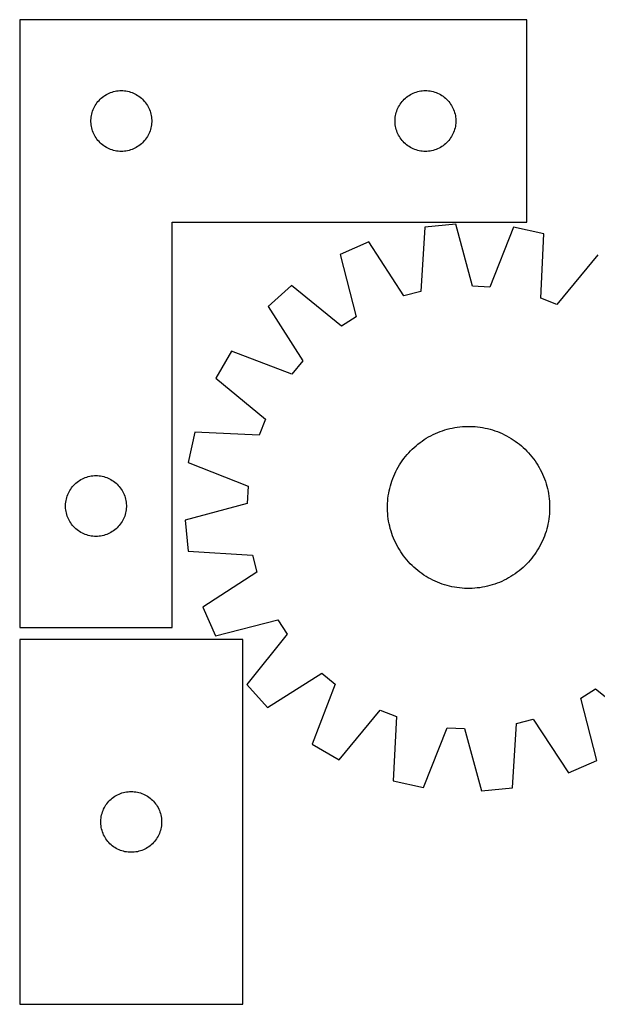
# Model space of a CAD drawing. Header units: millimetres. Extents: x 7 to 1493, y 7 to 500.
# Tile 1 of 4: x 7 to 291, y 7 to 492. Entities that reach past the tile are written whole.
import ezdxf

# ---------------------------------------------------------------- set-up
doc = ezdxf.new("R2010")
doc.units = ezdxf.units.MM
doc.layers.add('CUT', color=7, linetype='CONTINUOUS', true_color=0x000000)

msp = doc.modelspace()

# ---------------------------------------------------------------- linework, layer by layer
at = {"layer": 'CUT'}
for p, q in [((6.645436, 492.479059), (6.645436, 192.479059)), ((256.645436, 492.479059), (6.645436, 492.479059)), ((256.645436, 392.479059), (256.645436, 492.479059)), ((51.354154, 456.514811), (52.083713, 456.76859)), ((52.083713, 456.76859), (52.825369, 456.984475)), ((52.825369, 456.984475), (53.577155, 457.161894)), ((53.577155, 457.161894), (54.337077, 457.300377)), ((54.337077, 457.300377), (55.103121, 457.399557)), ((55.103121, 457.399557), (55.873254, 457.45917)), ((55.873254, 457.45917), (56.645436, 457.479059)), ((56.645436, 457.479059), (57.417617, 457.45917)), ((57.417617, 457.45917), (58.18775, 457.399557)), ((58.18775, 457.399557), (58.953794, 457.300377)), ((58.953794, 457.300377), (59.713716, 457.161894)), ((59.713716, 457.161894), (60.465502, 456.984475)), ((60.465502, 456.984475), (61.207158, 456.76859)), ((61.207158, 456.76859), (61.936717, 456.514811)), ((201.354154, 456.514811), (202.083713, 456.76859)), ((202.083713, 456.76859), (202.825369, 456.984475)), ((202.825369, 456.984475), (203.577155, 457.161894)), ((203.577155, 457.161894), (204.337077, 457.300377)), ((204.337077, 457.300377), (205.103121, 457.399557)), ((205.103121, 457.399557), (205.873254, 457.45917)), ((205.873254, 457.45917), (206.645436, 457.479059)), ((206.645436, 457.479059), (207.417617, 457.45917)), ((207.417617, 457.45917), (208.18775, 457.399557)), ((208.18775, 457.399557), (208.953794, 457.300377)), ((208.953794, 457.300377), (209.713716, 457.161894)), ((209.713716, 457.161894), (210.465502, 456.984475)), ((210.465502, 456.984475), (211.207158, 456.76859)), ((211.207158, 456.76859), (211.936717, 456.514811)), ((44.647847, 451.482273), (45.127229, 452.087957)), ((45.127229, 452.087957), (45.637155, 452.668159)), ((45.637155, 452.668159), (46.176273, 453.221342)), ((46.176273, 453.221342), (46.743154, 453.746038)), ((46.743154, 453.746038), (47.336293, 454.240856)), ((47.336293, 454.240856), (47.954119, 454.704484)), ((47.954119, 454.704484), (48.594993, 455.135692)), ((48.594993, 455.135692), (49.257214, 455.533337)), ((49.257214, 455.533337), (49.939029, 455.896365)), ((49.939029, 455.896365), (50.638627, 456.223812)), ((50.638627, 456.223812), (51.354154, 456.514811)), ((61.936717, 456.514811), (62.652244, 456.223812)), ((62.652244, 456.223812), (63.351842, 455.896365)), ((63.351842, 455.896365), (64.033657, 455.533337)), ((64.033657, 455.533337), (64.695878, 455.135692)), ((64.695878, 455.135692), (65.336752, 454.704484)), ((65.336752, 454.704484), (65.954578, 454.240856)), ((65.954578, 454.240856), (66.547717, 453.746038)), ((66.547717, 453.746038), (67.114598, 453.221342)), ((67.114598, 453.221342), (67.653716, 452.668159)), ((67.653716, 452.668159), (68.163642, 452.087957)), ((68.163642, 452.087957), (68.643024, 451.482273)), ((194.647847, 451.482273), (195.127229, 452.087957)), ((195.127229, 452.087957), (195.637155, 452.668159)), ((195.637155, 452.668159), (196.176273, 453.221342)), ((196.176273, 453.221342), (196.743154, 453.746038)), ((196.743154, 453.746038), (197.336293, 454.240856)), ((197.336293, 454.240856), (197.954119, 454.704484)), ((197.954119, 454.704484), (198.594993, 455.135692)), ((198.594993, 455.135692), (199.257214, 455.533337)), ((199.257214, 455.533337), (199.939029, 455.896365)), ((199.939029, 455.896365), (200.638627, 456.223812)), ((200.638627, 456.223812), (201.354154, 456.514811)), ((211.936717, 456.514811), (212.652244, 456.223812)), ((212.652244, 456.223812), (213.351842, 455.896365)), ((213.351842, 455.896365), (214.033657, 455.533337)), ((214.033657, 455.533337), (214.695878, 455.135692)), ((214.695878, 455.135692), (215.336752, 454.704484)), ((215.336752, 454.704484), (215.954578, 454.240856)), ((215.954578, 454.240856), (216.547717, 453.746038)), ((216.547717, 453.746038), (217.114598, 453.221342)), ((217.114598, 453.221342), (217.653716, 452.668159)), ((217.653716, 452.668159), (218.163642, 452.087957)), ((218.163642, 452.087957), (218.643024, 451.482273)), ((42.243187, 446.671343), (42.478097, 447.407195)), ((42.478097, 447.407195), (42.750576, 448.129977)), ((42.750576, 448.129977), (43.059902, 448.837775)), ((43.059902, 448.837775), (43.405254, 449.52871)), ((43.405254, 449.52871), (43.785716, 450.200951)), ((43.785716, 450.200951), (44.20028, 450.852715)), ((44.20028, 450.852715), (44.647847, 451.482273)), ((68.643024, 451.482273), (69.090591, 450.852715)), ((69.090591, 450.852715), (69.505155, 450.200951)), ((69.505155, 450.200951), (69.885617, 449.52871)), ((69.885617, 449.52871), (70.230969, 448.837775)), ((70.230969, 448.837775), (70.540295, 448.129977)), ((70.540295, 448.129977), (70.812774, 447.407195)), ((70.812774, 447.407195), (71.047684, 446.671343)), ((192.243187, 446.671343), (192.478097, 447.407195)), ((192.478097, 447.407195), (192.750576, 448.129977)), ((192.750576, 448.129977), (193.059902, 448.837775)), ((193.059902, 448.837775), (193.405254, 449.52871)), ((193.405254, 449.52871), (193.785716, 450.200951)), ((193.785716, 450.200951), (194.20028, 450.852715)), ((194.20028, 450.852715), (194.647847, 451.482273)), ((218.643024, 451.482273), (219.090591, 450.852715)), ((219.090591, 450.852715), (219.505155, 450.200951)), ((219.505155, 450.200951), (219.885617, 449.52871)), ((219.885617, 449.52871), (220.230969, 448.837775)), ((220.230969, 448.837775), (220.540295, 448.129977)), ((220.540295, 448.129977), (220.812774, 447.407195)), ((220.812774, 447.407195), (221.047684, 446.671343)), ((41.650408, 442.865278), (41.690173, 443.636691)), ((41.650408, 442.09284), (41.650408, 442.865278)), ((41.690173, 443.636691), (41.769595, 444.405034)), ((41.769595, 444.405034), (41.888466, 445.16827)), ((41.888466, 445.16827), (42.04647, 445.924375)), ((42.04647, 445.924375), (42.243187, 446.671343)), ((71.047684, 446.671343), (71.244401, 445.924375)), ((71.244401, 445.924375), (71.402405, 445.16827)), ((71.402405, 445.16827), (71.521276, 444.405034)), ((71.521276, 444.405034), (71.600698, 443.636691)), ((71.600698, 443.636691), (71.640463, 442.865278)), ((71.640463, 442.865278), (71.640463, 442.09284)), ((191.650408, 442.865278), (191.690173, 443.636691)), ((191.650408, 442.09284), (191.650408, 442.865278)), ((191.690173, 443.636691), (191.769595, 444.405034)), ((191.769595, 444.405034), (191.888466, 445.16827)), ((191.888466, 445.16827), (192.04647, 445.924375)), ((192.04647, 445.924375), (192.243187, 446.671343)), ((221.047684, 446.671343), (221.244401, 445.924375)), ((221.244401, 445.924375), (221.402405, 445.16827)), ((221.402405, 445.16827), (221.521276, 444.405034)), ((221.521276, 444.405034), (221.600698, 443.636691)), ((221.600698, 443.636691), (221.640463, 442.865278)), ((221.640463, 442.865278), (221.640463, 442.09284)), ((41.690173, 441.321427), (41.650408, 442.09284)), ((41.769595, 440.553084), (41.690173, 441.321427)), ((41.888466, 439.789847), (41.769595, 440.553084)), ((42.04647, 439.033743), (41.888466, 439.789847)), ((42.243187, 438.286774), (42.04647, 439.033743)), ((42.478097, 437.550923), (42.243187, 438.286774)), ((42.750576, 436.82814), (42.478097, 437.550923)), ((70.812774, 437.550923), (70.540295, 436.82814)), ((71.047684, 438.286774), (70.812774, 437.550923)), ((71.244401, 439.033743), (71.047684, 438.286774)), ((71.402405, 439.789847), (71.244401, 439.033743)), ((71.521276, 440.553084), (71.402405, 439.789847)), ((71.600698, 441.321427), (71.521276, 440.553084)), ((71.640463, 442.09284), (71.600698, 441.321427)), ((191.690173, 441.321427), (191.650408, 442.09284)), ((191.769595, 440.553084), (191.690173, 441.321427)), ((191.888466, 439.789847), (191.769595, 440.553084)), ((192.04647, 439.033743), (191.888466, 439.789847)), ((192.243187, 438.286774), (192.04647, 439.033743)), ((192.478097, 437.550923), (192.243187, 438.286774)), ((192.750576, 436.82814), (192.478097, 437.550923)), ((220.812774, 437.550923), (220.540295, 436.82814)), ((221.047684, 438.286774), (220.812774, 437.550923)), ((221.244401, 439.033743), (221.047684, 438.286774)), ((221.402405, 439.789847), (221.244401, 439.033743)), ((221.521276, 440.553084), (221.402405, 439.789847)), ((221.600698, 441.321427), (221.521276, 440.553084)), ((221.640463, 442.09284), (221.600698, 441.321427)), ((43.059902, 436.120343), (42.750576, 436.82814)), ((43.405254, 435.429408), (43.059902, 436.120343)), ((43.785716, 434.757167), (43.405254, 435.429408)), ((44.20028, 434.105403), (43.785716, 434.757167)), ((44.647847, 433.475845), (44.20028, 434.105403)), ((45.127229, 432.870161), (44.647847, 433.475845)), ((45.637155, 432.289959), (45.127229, 432.870161)), ((68.163642, 432.870161), (67.653716, 432.289959)), ((68.643024, 433.475845), (68.163642, 432.870161)), ((69.090591, 434.105403), (68.643024, 433.475845)), ((69.505155, 434.757167), (69.090591, 434.105403)), ((69.885617, 435.429408), (69.505155, 434.757167)), ((70.230969, 436.120343), (69.885617, 435.429408)), ((70.540295, 436.82814), (70.230969, 436.120343)), ((193.059902, 436.120343), (192.750576, 436.82814)), ((193.405254, 435.429408), (193.059902, 436.120343)), ((193.785716, 434.757167), (193.405254, 435.429408)), ((194.20028, 434.105403), (193.785716, 434.757167)), ((194.647847, 433.475845), (194.20028, 434.105403)), ((195.127229, 432.870161), (194.647847, 433.475845)), ((195.637155, 432.289959), (195.127229, 432.870161)), ((218.163642, 432.870161), (217.653716, 432.289959)), ((218.643024, 433.475845), (218.163642, 432.870161)), ((219.090591, 434.105403), (218.643024, 433.475845)), ((219.505155, 434.757167), (219.090591, 434.105403)), ((219.885617, 435.429408), (219.505155, 434.757167)), ((220.230969, 436.120343), (219.885617, 435.429408)), ((220.540295, 436.82814), (220.230969, 436.120343)), ((46.176273, 431.736776), (45.637155, 432.289959)), ((46.743154, 431.21208), (46.176273, 431.736776)), ((47.336293, 430.717262), (46.743154, 431.21208)), ((47.954119, 430.253634), (47.336293, 430.717262)), ((48.594993, 429.822425), (47.954119, 430.253634)), ((49.257214, 429.42478), (48.594993, 429.822425)), ((49.939029, 429.061753), (49.257214, 429.42478)), ((50.638627, 428.734305), (49.939029, 429.061753)), ((51.354154, 428.443307), (50.638627, 428.734305)), ((52.083713, 428.189528), (51.354154, 428.443307)), ((52.825369, 427.973643), (52.083713, 428.189528)), ((53.577155, 427.796224), (52.825369, 427.973643)), ((54.337077, 427.65774), (53.577155, 427.796224)), ((55.103121, 427.558561), (54.337077, 427.65774)), ((58.953794, 427.65774), (58.18775, 427.558561)), ((59.713716, 427.796224), (58.953794, 427.65774)), ((60.465502, 427.973643), (59.713716, 427.796224)), ((61.207158, 428.189528), (60.465502, 427.973643)), ((61.936717, 428.443307), (61.207158, 428.189528)), ((62.652244, 428.734305), (61.936717, 428.443307)), ((63.351842, 429.061753), (62.652244, 428.734305)), ((64.033657, 429.42478), (63.351842, 429.061753)), ((64.695878, 429.822425), (64.033657, 429.42478)), ((65.336752, 430.253634), (64.695878, 429.822425)), ((65.954578, 430.717262), (65.336752, 430.253634)), ((66.547717, 431.21208), (65.954578, 430.717262)), ((67.114598, 431.736776), (66.547717, 431.21208)), ((67.653716, 432.289959), (67.114598, 431.736776)), ((196.176273, 431.736776), (195.637155, 432.289959)), ((196.743154, 431.21208), (196.176273, 431.736776)), ((197.336293, 430.717262), (196.743154, 431.21208)), ((197.954119, 430.253634), (197.336293, 430.717262)), ((198.594993, 429.822425), (197.954119, 430.253634)), ((199.257214, 429.42478), (198.594993, 429.822425)), ((199.939029, 429.061753), (199.257214, 429.42478)), ((200.638627, 428.734305), (199.939029, 429.061753)), ((201.354154, 428.443307), (200.638627, 428.734305)), ((202.083713, 428.189528), (201.354154, 428.443307)), ((202.825369, 427.973643), (202.083713, 428.189528)), ((203.577155, 427.796224), (202.825369, 427.973643)), ((204.337077, 427.65774), (203.577155, 427.796224)), ((205.103121, 427.558561), (204.337077, 427.65774)), ((208.953794, 427.65774), (208.18775, 427.558561)), ((209.713716, 427.796224), (208.953794, 427.65774)), ((210.465502, 427.973643), (209.713716, 427.796224)), ((211.207158, 428.189528), (210.465502, 427.973643)), ((211.936717, 428.443307), (211.207158, 428.189528)), ((212.652244, 428.734305), (211.936717, 428.443307)), ((213.351842, 429.061753), (212.652244, 428.734305)), ((214.033657, 429.42478), (213.351842, 429.061753)), ((214.695878, 429.822425), (214.033657, 429.42478)), ((215.336752, 430.253634), (214.695878, 429.822425)), ((215.954578, 430.717262), (215.336752, 430.253634)), ((216.547717, 431.21208), (215.954578, 430.717262)), ((217.114598, 431.736776), (216.547717, 431.21208)), ((217.653716, 432.289959), (217.114598, 431.736776)), ((55.873254, 427.498948), (55.103121, 427.558561)), ((56.645436, 427.479059), (55.873254, 427.498948)), ((57.417617, 427.498948), (56.645436, 427.479059)), ((58.18775, 427.558561), (57.417617, 427.498948)), ((205.873254, 427.498948), (205.103121, 427.558561)), ((206.645436, 427.479059), (205.873254, 427.498948)), ((207.417617, 427.498948), (206.645436, 427.479059)), ((208.18775, 427.558561), (207.417617, 427.498948)), ((81.645436, 192.479059), (81.645436, 392.479059)), ((81.645436, 392.479059), (256.645436, 392.479059)), ((206.296276, 390.109909), (204.313942, 358.407463)), ((221.605232, 391.648229), (206.296276, 390.109909)), ((229.855484, 360.974004), (221.605232, 391.648229)), ((250.097843, 390.024367), (238.415937, 360.486123)), ((265.132892, 386.756668), (250.097843, 390.024367)), ((263.500491, 355.034279), (265.132892, 386.756668)), ((178.696392, 382.849593), (164.612077, 376.655837)), ((196.021705, 356.22614), (178.696392, 382.849593)), ((164.612077, 376.655837), (172.52336, 345.892444)), ((291.729174, 376.407582), (271.491202, 351.924951)), ((140.606588, 361.222033), (129.125584, 350.979127)), ((165.311039, 341.25544), (140.606588, 361.222033)), ((238.415937, 360.486123), (229.855484, 360.974004)), ((204.313942, 358.407463), (196.021705, 356.22614)), ((271.491202, 351.924951), (263.500491, 355.034279)), ((129.125584, 350.979127), (146.156073, 324.166123)), ((172.52336, 345.892444), (165.311039, 341.25544)), ((111.064315, 328.882603), (103.310464, 315.593196)), ((140.729661, 317.52734), (111.064315, 328.882603)), ((146.156073, 324.166123), (140.729661, 317.52734)), ((103.310464, 315.593196), (127.793095, 295.355224)), ((127.793095, 295.355224), (124.683767, 287.364513)), ((222.368312, 291.402912), (223.615294, 291.557969)), ((223.615294, 291.557969), (224.866532, 291.67378)), ((224.866532, 291.67378), (226.120789, 291.750233)), ((226.120789, 291.750233), (227.376829, 291.78725)), ((227.376829, 291.78725), (228.633412, 291.784796)), ((228.633412, 291.784796), (229.889298, 291.742873)), ((229.889298, 291.742873), (231.143247, 291.661522)), ((231.143247, 291.661522), (232.394023, 291.540824)), ((92.961378, 288.996914), (89.693679, 273.961865)), ((124.683767, 287.364513), (92.961378, 288.996914)), ((208.176559, 286.574933), (209.278893, 287.178146)), ((209.278893, 287.178146), (210.399631, 287.746436)), ((210.399631, 287.746436), (211.537666, 288.279242)), ((211.537666, 288.279242), (212.691876, 288.776039)), ((212.691876, 288.776039), (213.861121, 289.236337)), ((213.861121, 289.236337), (215.044247, 289.65968)), ((215.044247, 289.65968), (216.240086, 290.045652)), ((216.240086, 290.045652), (217.44746, 290.39387)), ((217.44746, 290.39387), (218.665175, 290.703993)), ((218.665175, 290.703993), (219.892031, 290.975713)), ((219.892031, 290.975713), (221.126816, 291.208763)), ((221.126816, 291.208763), (222.368312, 291.402912)), ((232.394023, 291.540824), (233.640389, 291.380898)), ((233.640389, 291.380898), (234.881118, 291.181901)), ((234.881118, 291.181901), (236.114984, 290.94403)), ((236.114984, 290.94403), (237.340769, 290.66752)), ((237.340769, 290.66752), (238.557263, 290.352644)), ((238.557263, 290.352644), (239.763268, 289.999712)), ((239.763268, 289.999712), (240.957591, 289.609072)), ((240.957591, 289.609072), (242.139054, 289.181111)), ((242.139054, 289.181111), (243.306492, 288.71625)), ((243.306492, 288.71625), (244.458752, 288.214949)), ((244.458752, 288.214949), (245.594698, 287.677701)), ((245.594698, 287.677701), (246.713207, 287.105038)), ((246.713207, 287.105038), (247.813177, 286.497524)), ((201.064342, 281.428796), (202.008541, 282.257948)), ((202.008541, 282.257948), (202.978319, 283.057034)), ((202.978319, 283.057034), (203.972719, 283.825263)), ((203.972719, 283.825263), (204.990758, 284.561879)), ((204.990758, 284.561879), (206.031433, 285.266153)), ((206.031433, 285.266153), (207.093716, 285.937392)), ((207.093716, 285.937392), (208.176559, 286.574933)), ((247.813177, 286.497524), (248.893522, 285.855759)), ((248.893522, 285.855759), (249.953175, 285.180376)), ((249.953175, 285.180376), (250.991091, 284.472042)), ((250.991091, 284.472042), (252.006245, 283.731456)), ((252.006245, 283.731456), (252.997636, 282.959348)), ((252.997636, 282.959348), (253.964286, 282.156481)), ((253.964286, 282.156481), (254.90524, 281.323647)), ((196.758698, 276.861658), (197.561565, 277.828308)), ((197.561565, 277.828308), (198.394399, 278.769262)), ((198.394399, 278.769262), (199.256378, 279.683591)), ((199.256378, 279.683591), (200.146652, 280.570395)), ((200.146652, 280.570395), (201.064342, 281.428796)), ((254.90524, 281.323647), (255.81957, 280.461668)), ((255.81957, 280.461668), (256.706373, 279.571394)), ((256.706373, 279.571394), (257.564774, 278.653704)), ((257.564774, 278.653704), (258.393926, 277.709505)), ((258.393926, 277.709505), (259.193012, 276.739727)), ((89.693679, 273.961865), (119.231923, 262.279958)), ((193.220522, 271.677199), (193.862287, 272.757543)), ((193.862287, 272.757543), (194.53767, 273.817197)), ((194.53767, 273.817197), (195.246004, 274.855113)), ((195.246004, 274.855113), (195.986591, 275.870267)), ((195.986591, 275.870267), (196.758698, 276.861658)), ((259.193012, 276.739727), (259.961241, 275.745327)), ((259.961241, 275.745327), (260.697857, 274.727288)), ((260.697857, 274.727288), (261.402131, 273.686613)), ((261.402131, 273.686613), (262.07337, 272.62433)), ((262.07337, 272.62433), (262.710911, 271.541487)), ((41.077155, 267.161894), (41.837077, 267.300377)), ((41.837077, 267.300377), (42.603121, 267.399557)), ((42.603121, 267.399557), (43.373254, 267.45917)), ((43.373254, 267.45917), (44.145436, 267.479059)), ((44.145436, 267.479059), (44.917617, 267.45917)), ((44.917617, 267.45917), (45.68775, 267.399557)), ((45.68775, 267.399557), (46.453794, 267.300377)), ((46.453794, 267.300377), (47.213716, 267.161894)), ((191.001796, 267.170514), (191.503097, 268.322774)), ((191.503097, 268.322774), (192.040345, 269.458719)), ((192.040345, 269.458719), (192.613008, 270.577229)), ((192.613008, 270.577229), (193.220522, 271.677199)), ((262.710911, 271.541487), (263.314124, 270.439153)), ((263.314124, 270.439153), (263.882414, 269.318415)), ((263.882414, 269.318415), (264.41522, 268.18038)), ((264.41522, 268.18038), (264.912017, 267.02617)), ((32.627229, 262.087957), (33.137155, 262.668159)), ((33.137155, 262.668159), (33.676273, 263.221342)), ((33.676273, 263.221342), (34.243154, 263.746038)), ((34.243154, 263.746038), (34.836293, 264.240856)), ((34.836293, 264.240856), (35.454119, 264.704484)), ((35.454119, 264.704484), (36.094993, 265.135692)), ((36.094993, 265.135692), (36.757214, 265.533337)), ((36.757214, 265.533337), (37.439029, 265.896365)), ((37.439029, 265.896365), (38.138627, 266.223812)), ((38.138627, 266.223812), (38.854154, 266.514811)), ((38.854154, 266.514811), (39.583713, 266.76859)), ((39.583713, 266.76859), (40.325369, 266.984475)), ((40.325369, 266.984475), (41.077155, 267.161894)), ((47.213716, 267.161894), (47.965502, 266.984475)), ((47.965502, 266.984475), (48.707158, 266.76859)), ((48.707158, 266.76859), (49.436717, 266.514811)), ((49.436717, 266.514811), (50.152244, 266.223812)), ((50.152244, 266.223812), (50.851842, 265.896365)), ((50.851842, 265.896365), (51.533657, 265.533337)), ((51.533657, 265.533337), (52.195878, 265.135692)), ((52.195878, 265.135692), (52.836752, 264.704484)), ((52.836752, 264.704484), (53.454578, 264.240856)), ((53.454578, 264.240856), (54.047717, 263.746038)), ((54.047717, 263.746038), (54.614598, 263.221342)), ((54.614598, 263.221342), (55.153716, 262.668159)), ((55.153716, 262.668159), (55.663642, 262.087957)), ((189.050526, 261.20479), (189.365402, 262.421285)), ((189.365402, 262.421285), (189.718334, 263.627289)), ((189.718334, 263.627289), (190.108974, 264.821612)), ((190.108974, 264.821612), (190.536935, 266.003076)), ((190.536935, 266.003076), (191.001796, 267.170514)), ((264.912017, 267.02617), (265.372315, 265.856925)), ((265.372315, 265.856925), (265.795658, 264.673799)), ((265.795658, 264.673799), (266.18163, 263.47796)), ((266.18163, 263.47796), (266.529849, 262.270586)), ((29.978097, 257.407195), (30.250576, 258.129977)), ((30.250576, 258.129977), (30.559902, 258.837775)), ((30.559902, 258.837775), (30.905254, 259.52871)), ((30.905254, 259.52871), (31.285716, 260.200951)), ((31.285716, 260.200951), (31.70028, 260.852715)), ((31.70028, 260.852715), (32.147847, 261.482273)), ((32.147847, 261.482273), (32.627229, 262.087957)), ((55.663642, 262.087957), (56.143024, 261.482273)), ((56.143024, 261.482273), (56.590591, 260.852715)), ((56.590591, 260.852715), (57.005155, 260.200951)), ((57.005155, 260.200951), (57.385617, 259.52871)), ((57.385617, 259.52871), (57.730969, 258.837775)), ((57.730969, 258.837775), (58.040295, 258.129977)), ((58.040295, 258.129977), (58.312774, 257.407195)), ((119.231923, 262.279958), (118.744042, 253.719506)), ((188.337148, 257.504411), (188.536145, 258.74514)), ((188.536145, 258.74514), (188.774016, 259.979005)), ((188.774016, 259.979005), (189.050526, 261.20479)), ((266.529849, 262.270586), (266.839971, 261.052871)), ((266.839971, 261.052871), (267.111691, 259.826015)), ((267.111691, 259.826015), (267.344741, 258.59123)), ((267.344741, 258.59123), (267.53889, 257.349734)), ((29.150408, 252.865278), (29.190173, 253.636691)), ((29.150408, 252.09284), (29.150408, 252.865278)), ((29.190173, 253.636691), (29.269595, 254.405034)), ((29.269595, 254.405034), (29.388466, 255.16827)), ((29.388466, 255.16827), (29.54647, 255.924375)), ((29.54647, 255.924375), (29.743187, 256.671343)), ((29.743187, 256.671343), (29.978097, 257.407195)), ((58.312774, 257.407195), (58.547684, 256.671343)), ((58.547684, 256.671343), (58.744401, 255.924375)), ((58.744401, 255.924375), (58.902405, 255.16827)), ((58.902405, 255.16827), (59.021276, 254.405034)), ((59.021276, 254.405034), (59.100698, 253.636691)), ((59.100698, 253.636691), (59.140463, 252.865278)), ((59.140463, 252.865278), (59.140463, 252.09284)), ((118.744042, 253.719506), (88.069817, 245.469254)), ((187.93325, 252.497434), (187.975173, 253.75332)), ((187.975173, 253.75332), (188.056524, 255.007269)), ((188.056524, 255.007269), (188.177222, 256.258044)), ((188.177222, 256.258044), (188.337148, 257.504411)), ((267.53889, 257.349734), (267.693947, 256.102752)), ((267.693947, 256.102752), (267.809758, 254.851514)), ((267.809758, 254.851514), (267.886211, 253.597257)), ((267.886211, 253.597257), (267.923228, 252.341217)), ((29.190173, 251.321427), (29.150408, 252.09284)), ((29.269595, 250.553084), (29.190173, 251.321427)), ((29.388466, 249.789847), (29.269595, 250.553084)), ((29.54647, 249.033743), (29.388466, 249.789847)), ((29.743187, 248.286774), (29.54647, 249.033743)), ((29.978097, 247.550923), (29.743187, 248.286774)), ((58.547684, 248.286774), (58.312774, 247.550923)), ((58.744401, 249.033743), (58.547684, 248.286774)), ((58.902405, 249.789847), (58.744401, 249.033743)), ((59.021276, 250.553084), (58.902405, 249.789847)), ((59.100698, 251.321427), (59.021276, 250.553084)), ((59.140463, 252.09284), (59.100698, 251.321427)), ((187.930796, 251.240851), (187.93325, 252.497434)), ((187.967813, 249.984811), (187.930796, 251.240851)), ((188.044266, 248.730553), (187.967813, 249.984811)), ((188.160077, 247.479316), (188.044266, 248.730553)), ((267.7975, 248.574799), (267.676802, 247.324023)), ((267.878851, 249.828748), (267.7975, 248.574799)), ((267.920774, 251.084634), (267.878851, 249.828748)), ((267.923228, 252.341217), (267.920774, 251.084634)), ((30.250576, 246.82814), (29.978097, 247.550923)), ((30.559902, 246.120343), (30.250576, 246.82814)), ((30.905254, 245.429408), (30.559902, 246.120343)), ((31.285716, 244.757167), (30.905254, 245.429408)), ((31.70028, 244.105403), (31.285716, 244.757167)), ((32.147847, 243.475845), (31.70028, 244.105403)), ((32.627229, 242.870161), (32.147847, 243.475845)), ((56.143024, 243.475845), (55.663642, 242.870161)), ((56.590591, 244.105403), (56.143024, 243.475845)), ((57.005155, 244.757167), (56.590591, 244.105403)), ((57.385617, 245.429408), (57.005155, 244.757167)), ((57.730969, 246.120343), (57.385617, 245.429408)), ((58.040295, 246.82814), (57.730969, 246.120343)), ((58.312774, 247.550923), (58.040295, 246.82814)), ((88.069817, 245.469254), (89.608137, 230.160298)), ((188.315134, 246.232334), (188.160077, 247.479316)), ((188.509283, 244.990838), (188.315134, 246.232334)), ((188.742333, 243.756053), (188.509283, 244.990838)), ((189.014053, 242.529197), (188.742333, 243.756053)), ((267.080008, 243.603062), (266.803498, 242.377277)), ((267.317879, 244.836928), (267.080008, 243.603062)), ((267.516876, 246.077657), (267.317879, 244.836928)), ((267.676802, 247.324023), (267.516876, 246.077657)), ((33.137155, 242.289959), (32.627229, 242.870161)), ((33.676273, 241.736776), (33.137155, 242.289959)), ((34.243154, 241.21208), (33.676273, 241.736776)), ((34.836293, 240.717262), (34.243154, 241.21208)), ((35.454119, 240.253634), (34.836293, 240.717262)), ((36.094993, 239.822425), (35.454119, 240.253634)), ((36.757214, 239.42478), (36.094993, 239.822425)), ((37.439029, 239.061753), (36.757214, 239.42478)), ((38.138627, 238.734305), (37.439029, 239.061753)), ((38.854154, 238.443307), (38.138627, 238.734305)), ((39.583713, 238.189528), (38.854154, 238.443307)), ((40.325369, 237.973643), (39.583713, 238.189528)), ((48.707158, 238.189528), (47.965502, 237.973643)), ((49.436717, 238.443307), (48.707158, 238.189528)), ((50.152244, 238.734305), (49.436717, 238.443307)), ((50.851842, 239.061753), (50.152244, 238.734305)), ((51.533657, 239.42478), (50.851842, 239.061753)), ((52.195878, 239.822425), (51.533657, 239.42478)), ((52.836752, 240.253634), (52.195878, 239.822425)), ((53.454578, 240.717262), (52.836752, 240.253634)), ((54.047717, 241.21208), (53.454578, 240.717262)), ((54.614598, 241.736776), (54.047717, 241.21208)), ((55.153716, 242.289959), (54.614598, 241.736776)), ((55.663642, 242.870161), (55.153716, 242.289959)), ((189.324176, 241.311482), (189.014053, 242.529197)), ((189.672395, 240.104108), (189.324176, 241.311482)), ((190.058366, 238.908268), (189.672395, 240.104108)), ((190.481709, 237.725142), (190.058366, 238.908268)), ((265.74505, 238.760455), (265.317089, 237.578992)), ((266.13569, 239.954779), (265.74505, 238.760455)), ((266.488622, 241.160783), (266.13569, 239.954779)), ((266.803498, 242.377277), (266.488622, 241.160783)), ((41.077155, 237.796224), (40.325369, 237.973643)), ((41.837077, 237.65774), (41.077155, 237.796224)), ((42.603121, 237.558561), (41.837077, 237.65774)), ((43.373254, 237.498948), (42.603121, 237.558561)), ((44.145436, 237.479059), (43.373254, 237.498948)), ((44.917617, 237.498948), (44.145436, 237.479059)), ((45.68775, 237.558561), (44.917617, 237.498948)), ((46.453794, 237.65774), (45.68775, 237.558561)), ((47.213716, 237.796224), (46.453794, 237.65774)), ((47.965502, 237.973643), (47.213716, 237.796224)), ((190.942007, 236.555898), (190.481709, 237.725142)), ((191.438804, 235.401688), (190.942007, 236.555898)), ((191.97161, 234.263653), (191.438804, 235.401688)), ((192.5399, 233.142915), (191.97161, 234.263653)), ((263.813679, 234.123348), (263.241016, 233.004839)), ((264.350927, 235.259294), (263.813679, 234.123348)), ((264.852228, 236.411554), (264.350927, 235.259294)), ((265.317089, 237.578992), (264.852228, 236.411554)), ((89.608137, 230.160298), (121.310583, 228.177964)), ((193.143113, 232.040581), (192.5399, 233.142915)), ((193.780654, 230.957738), (193.143113, 232.040581)), ((194.451893, 229.895455), (193.780654, 230.957738)), ((195.156167, 228.85478), (194.451893, 229.895455)), ((195.892783, 227.836741), (195.156167, 228.85478)), ((260.60802, 228.726955), (259.867434, 227.711801)), ((261.316354, 229.764871), (260.60802, 228.726955)), ((261.991737, 230.824524), (261.316354, 229.764871)), ((262.633502, 231.904869), (261.991737, 230.824524)), ((263.241016, 233.004839), (262.633502, 231.904869)), ((121.310583, 228.177964), (123.491906, 219.885727)), ((196.661012, 226.842341), (195.892783, 227.836741)), ((197.460098, 225.872563), (196.661012, 226.842341)), ((198.28925, 224.928363), (197.460098, 225.872563)), ((199.147651, 224.010674), (198.28925, 224.928363)), ((200.034455, 223.1204), (199.147651, 224.010674)), ((256.597646, 223.898476), (255.707372, 223.011673)), ((257.459625, 224.812806), (256.597646, 223.898476)), ((258.292459, 225.75376), (257.459625, 224.812806)), ((259.095326, 226.72041), (258.292459, 225.75376)), ((259.867434, 227.711801), (259.095326, 226.72041)), ((123.491906, 219.885727), (96.868453, 202.560413)), ((200.948784, 222.258421), (200.034455, 223.1204)), ((201.889738, 221.425587), (200.948784, 222.258421)), ((202.856388, 220.62272), (201.889738, 221.425587)), ((203.847779, 219.850612), (202.856388, 220.62272)), ((204.862933, 219.110026), (203.847779, 219.850612)), ((205.900849, 218.401692), (204.862933, 219.110026)), ((250.863266, 219.020189), (249.822591, 218.315915)), ((251.881305, 219.756805), (250.863266, 219.020189)), ((252.875705, 220.525034), (251.881305, 219.756805)), ((253.845483, 221.32412), (252.875705, 220.525034)), ((254.789683, 222.153272), (253.845483, 221.32412)), ((255.707372, 223.011673), (254.789683, 222.153272)), ((206.960503, 217.726309), (205.900849, 218.401692)), ((208.040847, 217.084544), (206.960503, 217.726309)), ((209.140817, 216.47703), (208.040847, 217.084544)), ((210.259327, 215.904367), (209.140817, 216.47703)), ((211.395272, 215.367119), (210.259327, 215.904367)), ((212.547532, 214.865818), (211.395272, 215.367119)), ((213.71497, 214.400957), (212.547532, 214.865818)), ((214.896434, 213.972996), (213.71497, 214.400957)), ((216.090757, 213.582356), (214.896434, 213.972996)), ((240.809778, 213.922388), (239.613938, 213.536416)), ((241.992904, 214.345731), (240.809778, 213.922388)), ((243.162148, 214.806029), (241.992904, 214.345731)), ((244.316358, 215.302826), (243.162148, 214.806029)), ((245.454393, 215.835632), (244.316358, 215.302826)), ((246.575131, 216.403922), (245.454393, 215.835632)), ((247.677465, 217.007135), (246.575131, 216.403922)), ((248.760308, 217.644676), (247.677465, 217.007135)), ((249.822591, 218.315915), (248.760308, 217.644676)), ((217.296761, 213.229424), (216.090757, 213.582356)), ((218.513256, 212.914548), (217.296761, 213.229424)), ((219.739041, 212.638038), (218.513256, 212.914548)), ((220.972906, 212.400167), (219.739041, 212.638038)), ((222.213635, 212.20117), (220.972906, 212.400167)), ((223.460002, 212.041244), (222.213635, 212.20117)), ((224.710777, 211.920546), (223.460002, 212.041244)), ((225.964726, 211.839195), (224.710777, 211.920546)), ((227.220612, 211.797272), (225.964726, 211.839195)), ((228.477195, 211.794818), (227.220612, 211.797272)), ((229.733235, 211.831835), (228.477195, 211.794818)), ((230.987493, 211.908288), (229.733235, 211.831835)), ((232.23873, 212.024099), (230.987493, 211.908288)), ((233.485712, 212.179156), (232.23873, 212.024099)), ((234.727208, 212.373305), (233.485712, 212.179156)), ((235.961993, 212.606355), (234.727208, 212.373305)), ((237.188849, 212.878075), (235.961993, 212.606355)), ((238.406564, 213.188197), (237.188849, 212.878075)), ((239.613938, 213.536416), (238.406564, 213.188197)), ((96.868453, 202.560413), (103.062209, 188.476099)), ((103.062209, 188.476099), (133.825602, 196.387382)), ((133.825602, 196.387382), (138.462606, 189.175061)), ((6.645436, 192.479059), (81.645436, 192.479059)), ((6.521413, 186.575009), (6.521413, 6.575009)), ((116.521413, 186.575009), (6.521413, 186.575009)), ((116.521413, 6.575009), (116.521413, 186.575009)), ((138.462606, 189.175061), (118.496013, 164.470609)), ((128.738919, 152.989606), (155.551923, 170.020094)), ((155.551923, 170.020094), (162.190706, 164.593683)), ((118.496013, 164.470609), (128.738919, 152.989606)), ((162.190706, 164.593683), (150.835443, 134.928337)), ((283.330664, 157.689624), (290.542985, 162.326628)), ((290.542985, 162.326628), (315.247437, 142.360035)), ((291.241947, 126.926231), (283.330664, 157.689624)), ((164.12485, 127.174486), (184.362822, 151.657117)), ((184.362822, 151.657117), (192.353533, 148.547789)), ((192.353533, 148.547789), (190.721132, 116.825399)), ((251.540082, 145.174605), (259.832319, 147.355928)), ((259.832319, 147.355928), (277.157633, 120.732474)), ((205.756181, 113.557701), (217.438088, 143.095945)), ((217.438088, 143.095945), (225.99854, 142.608064)), ((225.99854, 142.608064), (234.248792, 111.933839)), ((249.557748, 113.472159), (251.540082, 145.174605)), ((150.835443, 134.928337), (164.12485, 127.174486)), ((277.157633, 120.732474), (291.241947, 126.926231)), ((190.721132, 116.825399), (205.756181, 113.557701)), ((234.248792, 111.933839), (249.557748, 113.472159)), ((50.513133, 106.764109), (51.052251, 107.317292)), ((51.052251, 107.317292), (51.619132, 107.841988)), ((51.619132, 107.841988), (52.212271, 108.336806)), ((52.212271, 108.336806), (52.830097, 108.800434)), ((52.830097, 108.800434), (53.470971, 109.231643)), ((53.470971, 109.231643), (54.133192, 109.629288)), ((54.133192, 109.629288), (54.815007, 109.992316)), ((54.815007, 109.992316), (55.514605, 110.319763)), ((55.514605, 110.319763), (56.230132, 110.610762)), ((56.230132, 110.610762), (56.959691, 110.86454)), ((56.959691, 110.86454), (57.701347, 111.080425)), ((57.701347, 111.080425), (58.453132, 111.257845)), ((58.453132, 111.257845), (59.213055, 111.396328)), ((59.213055, 111.396328), (59.979099, 111.495508)), ((59.979099, 111.495508), (60.749232, 111.555121)), ((60.749232, 111.555121), (61.521413, 111.575009)), ((61.521413, 111.575009), (62.293595, 111.555121)), ((62.293595, 111.555121), (63.063728, 111.495508)), ((63.063728, 111.495508), (63.829772, 111.396328)), ((63.829772, 111.396328), (64.589694, 111.257845)), ((64.589694, 111.257845), (65.34148, 111.080425)), ((65.34148, 111.080425), (66.083136, 110.86454)), ((66.083136, 110.86454), (66.812695, 110.610762)), ((66.812695, 110.610762), (67.528222, 110.319763)), ((67.528222, 110.319763), (68.22782, 109.992316)), ((68.22782, 109.992316), (68.909635, 109.629288)), ((68.909635, 109.629288), (69.571856, 109.231643)), ((69.571856, 109.231643), (70.21273, 108.800434)), ((70.21273, 108.800434), (70.830556, 108.336806)), ((70.830556, 108.336806), (71.423695, 107.841988)), ((71.423695, 107.841988), (71.990576, 107.317292)), ((71.990576, 107.317292), (72.529694, 106.764109)), ((47.354075, 101.503145), (47.626554, 102.225928)), ((47.626554, 102.225928), (47.93588, 102.933725)), ((47.93588, 102.933725), (48.281232, 103.624661)), ((48.281232, 103.624661), (48.661694, 104.296901)), ((48.661694, 104.296901), (49.076258, 104.948665)), ((49.076258, 104.948665), (49.523825, 105.578224)), ((49.523825, 105.578224), (50.003207, 106.183907)), ((50.003207, 106.183907), (50.513133, 106.764109)), ((72.529694, 106.764109), (73.03962, 106.183907)), ((73.03962, 106.183907), (73.519002, 105.578224)), ((73.519002, 105.578224), (73.966569, 104.948665)), ((73.966569, 104.948665), (74.381133, 104.296901)), ((74.381133, 104.296901), (74.761595, 103.624661)), ((74.761595, 103.624661), (75.106947, 102.933725)), ((75.106947, 102.933725), (75.416273, 102.225928)), ((75.416273, 102.225928), (75.688752, 101.503145)), ((46.526386, 96.961228), (46.566151, 97.732641)), ((46.566151, 97.732641), (46.645573, 98.500985)), ((46.645573, 98.500985), (46.764444, 99.264221)), ((46.764444, 99.264221), (46.922448, 100.020326)), ((46.922448, 100.020326), (47.119165, 100.767294)), ((47.119165, 100.767294), (47.354075, 101.503145)), ((75.688752, 101.503145), (75.923662, 100.767294)), ((75.923662, 100.767294), (76.120379, 100.020326)), ((76.120379, 100.020326), (76.278383, 99.264221)), ((76.278383, 99.264221), (76.397254, 98.500985)), ((76.397254, 98.500985), (76.476676, 97.732641)), ((76.476676, 97.732641), (76.51644, 96.961228)), ((46.526386, 96.188791), (46.526386, 96.961228)), ((46.566151, 95.417377), (46.526386, 96.188791)), ((46.645573, 94.649034), (46.566151, 95.417377)), ((46.764444, 93.885798), (46.645573, 94.649034)), ((46.922448, 93.129693), (46.764444, 93.885798)), ((47.119165, 92.382725), (46.922448, 93.129693)), ((47.354075, 91.646874), (47.119165, 92.382725)), ((75.923662, 92.382725), (75.688752, 91.646874)), ((76.120379, 93.129693), (75.923662, 92.382725)), ((76.278383, 93.885798), (76.120379, 93.129693)), ((76.397254, 94.649034), (76.278383, 93.885798)), ((76.476676, 95.417377), (76.397254, 94.649034)), ((76.51644, 96.188791), (76.476676, 95.417377)), ((76.51644, 96.961228), (76.51644, 96.188791)), ((47.626554, 90.924091), (47.354075, 91.646874)), ((47.93588, 90.216294), (47.626554, 90.924091)), ((48.281232, 89.525358), (47.93588, 90.216294)), ((48.661694, 88.853117), (48.281232, 89.525358)), ((49.076258, 88.201354), (48.661694, 88.853117)), ((49.523825, 87.571795), (49.076258, 88.201354)), ((50.003207, 86.966112), (49.523825, 87.571795)), ((73.519002, 87.571795), (73.03962, 86.966112)), ((73.966569, 88.201354), (73.519002, 87.571795)), ((74.381133, 88.853117), (73.966569, 88.201354)), ((74.761595, 89.525358), (74.381133, 88.853117)), ((75.106947, 90.216294), (74.761595, 89.525358)), ((75.416273, 90.924091), (75.106947, 90.216294)), ((75.688752, 91.646874), (75.416273, 90.924091)), ((50.513133, 86.385909), (50.003207, 86.966112)), ((51.052251, 85.832727), (50.513133, 86.385909)), ((51.619132, 85.30803), (51.052251, 85.832727)), ((52.212271, 84.813212), (51.619132, 85.30803)), ((52.830097, 84.349584), (52.212271, 84.813212)), ((53.470971, 83.918376), (52.830097, 84.349584)), ((54.133192, 83.520731), (53.470971, 83.918376)), ((54.815007, 83.157703), (54.133192, 83.520731)), ((55.514605, 82.830256), (54.815007, 83.157703)), ((56.230132, 82.539257), (55.514605, 82.830256)), ((67.528222, 82.830256), (66.812695, 82.539257)), ((68.22782, 83.157703), (67.528222, 82.830256)), ((68.909635, 83.520731), (68.22782, 83.157703)), ((69.571856, 83.918376), (68.909635, 83.520731)), ((70.21273, 84.349584), (69.571856, 83.918376)), ((70.830556, 84.813212), (70.21273, 84.349584)), ((71.423695, 85.30803), (70.830556, 84.813212)), ((71.990576, 85.832727), (71.423695, 85.30803)), ((72.529694, 86.385909), (71.990576, 85.832727)), ((73.03962, 86.966112), (72.529694, 86.385909)), ((56.959691, 82.285479), (56.230132, 82.539257)), ((57.701347, 82.069594), (56.959691, 82.285479)), ((58.453132, 81.892174), (57.701347, 82.069594)), ((59.213055, 81.753691), (58.453132, 81.892174)), ((59.979099, 81.654511), (59.213055, 81.753691)), ((60.749232, 81.594898), (59.979099, 81.654511)), ((61.521413, 81.575009), (60.749232, 81.594898)), ((62.293595, 81.594898), (61.521413, 81.575009)), ((63.063728, 81.654511), (62.293595, 81.594898)), ((63.829772, 81.753691), (63.063728, 81.654511)), ((64.589694, 81.892174), (63.829772, 81.753691)), ((65.34148, 82.069594), (64.589694, 81.892174)), ((66.083136, 82.285479), (65.34148, 82.069594)), ((66.812695, 82.539257), (66.083136, 82.285479)), ((6.521413, 6.575009), (116.521413, 6.575009))]:
    msp.add_line(p, q, dxfattribs=at)

doc.saveas('drawing.dxf')
